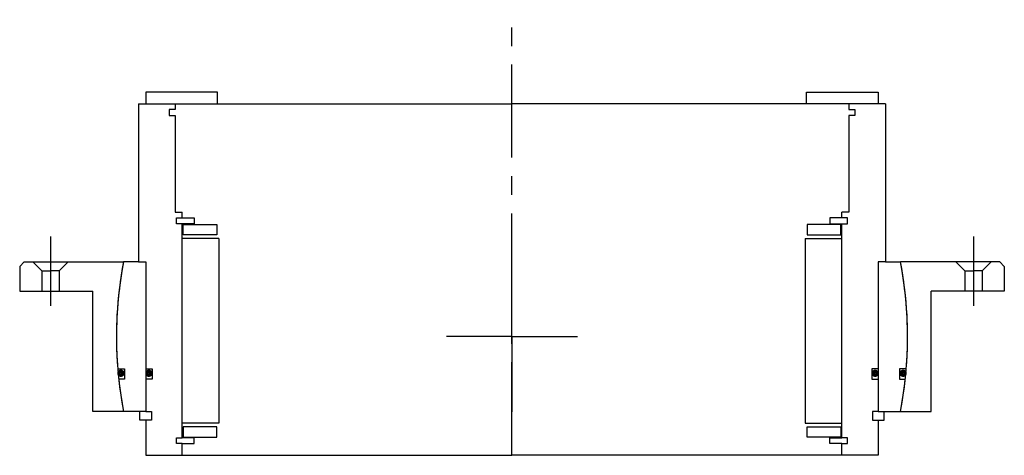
# Model space of a CAD drawing. Header units: millimetres. Extents: x -168 to 168, y -40 to 108.
import ezdxf

# ---------------------------------------------------------------- set-up
doc = ezdxf.new("R2010")
doc.units = ezdxf.units.MM
doc.linetypes.add('CENTER', pattern=[50.8, 31.75, -6.35, 6.35, -6.35])
doc.layers.add('Center', color=1, linetype='CENTER')

# ---------------------------------------------------------------- blocks, each defined once
blk = doc.blocks.new('in-sf200')
for p, q in [((-100.5, 83.5), (-125, 83.5)), ((-125, 83.5), (-125, 79.5)), ((-100.5, 79.5), (-100.5, 83.5)), ((100.5, 83.5), (125, 83.5)), ((100.5, 79.5), (100.5, 83.5)), ((125, 83.5), (125, 79.5)), ((-127.5, 79.5), (-127.5, 25.5)), ((-127.5, 79.5), (-115, 79.5)), ((-125, 79.5), (-100.5, 79.5)), ((-117, 77.5), (-117, 75.5)), ((-115, 77.5), (-117, 77.5)), ((-115, 79.5), (0, 79.5)), ((-115, 79.5), (-115, 77.5)), ((115, 79.5), (0, 79.5)), ((125, 79.5), (100.5, 79.5)), ((127.5, 79.5), (115, 79.5)), ((115, 79.5), (115, 77.5)), ((115, 77.5), (117, 77.5)), ((117, 77.5), (117, 75.5)), ((127.5, 79.5), (127.5, 25.5)), ((-117, 75.5), (-115, 75.5)), ((-115, 75.5), (-115, 42.5)), ((115, 75.5), (115, 42.5)), ((117, 75.5), (115, 75.5)), ((-115, 42.5), (-112.5, 42.5)), ((-114.5, 40.5), (-112.5, 40.5)), ((-114.5, 38.5), (-114.5, 40.5)), ((-112.5, 40.5), (-112.5, 42.5)), ((-112.5, 40.5), (-108.5, 40.5)), ((-108.5, 40.5), (-108.5, 38.5)), ((112.5, 40.5), (108.5, 40.5)), ((108.5, 40.5), (108.5, 38.5)), ((112.5, 40.5), (112.5, 42.5)), ((115, 42.5), (112.5, 42.5)), ((114.5, 40.5), (112.5, 40.5)), ((114.5, 38.5), (114.5, 40.5)), ((-112.5, 38.5), (-114.5, 38.5)), ((-112.5, -34.5), (-112.5, 38.5)), ((-108.5, 38.5), (-112.5, 38.5)), ((-112.25, 38.25), (-100.75, 38.25)), ((-112.25, 34.75), (-112.25, 38.25)), ((-100.75, 38.25), (-100.75, 34.75)), ((112.25, 38.25), (100.75, 38.25)), ((100.75, 38.25), (100.75, 34.75)), ((108.5, 38.5), (112.5, 38.5)), ((112.25, 34.75), (112.25, 38.25)), ((112.5, -34.5), (112.5, 38.5)), ((112.5, 38.5), (114.5, 38.5)), ((-100.75, 34.75), (-112.25, 34.75)), ((100.75, 34.75), (112.25, 34.75)), ((-100, 33.5), (-112.5, 33.5)), ((-100, 33.5), (-100, -29.5)), ((100, 33.5), (100, -29.5)), ((100, 33.5), (112.5, 33.5)), ((-127.5, 25.5), (-132.57, 25.5)), ((-127.5, 25.5), (-125, 25.5)), ((-125, 25.5), (-125, -11)), ((-125, 25.5), (-125, -25.5)), ((125, 25.5), (125, -25.5)), ((125, 25.5), (125, -11)), ((127.5, 25.5), (125, 25.5)), ((127.5, 25.5), (132.57, 25.5)), ((-134.55, -11), (-132.2, -11)), ((-132.2, -11), (-132.2, -14.5)), ((-125, -11), (-122.8, -11)), ((-122.8, -11), (-122.8, -14.5)), ((122.8, -11), (122.8, -14.5)), ((125, -11), (122.8, -11)), ((132.2, -11), (132.2, -14.5)), ((134.55, -11), (132.2, -11)), ((-132.2, -14.5), (-134.22, -14.5)), ((-125, -14.5), (-125, -25.5)), ((-122.8, -14.5), (-125, -14.5)), ((122.8, -14.5), (125, -14.5)), ((125, -14.5), (125, -25.5)), ((132.2, -14.5), (134.22, -14.5)), ((-125, -25.5), (-132.57, -25.5)), ((-127, -28.5), (-127, -25.5)), ((-125, -25.5), (-123, -25.5)), ((-123, -25.5), (-123, -28.5)), ((125, -25.5), (123, -25.5)), ((123, -25.5), (123, -28.5)), ((125, -25.5), (132.57, -25.5)), ((127, -28.5), (127, -25.5)), ((-125, -28.5), (-127, -28.5)), ((-125, -28.5), (-125, -40.5)), ((-123, -28.5), (-125, -28.5)), ((-100, -29.5), (-112.5, -29.5)), ((100, -29.5), (112.5, -29.5)), ((123, -28.5), (125, -28.5)), ((125, -28.5), (127, -28.5)), ((125, -28.5), (125, -40.5)), ((-112.25, -30.75), (-112.25, -34.25)), ((-100.75, -30.75), (-112.25, -30.75)), ((-100.75, -34.25), (-100.75, -30.75)), ((100.75, -34.25), (100.75, -30.75)), ((100.75, -30.75), (112.25, -30.75)), ((112.25, -30.75), (112.25, -34.25)), ((-114.5, -34.5), (-112.5, -34.5)), ((-114.5, -36.5), (-114.5, -34.5)), ((-112.5, -36.5), (-114.5, -36.5)), ((-108.5, -34.5), (-112.5, -34.5)), ((-112.5, -36.5), (-108.5, -36.5)), ((-112.5, -40.5), (-112.5, -36.5)), ((-112.25, -34.25), (-100.75, -34.25)), ((-108.5, -36.5), (-108.5, -34.5)), ((112.25, -34.25), (100.75, -34.25)), ((108.5, -34.5), (112.5, -34.5)), ((108.5, -36.5), (108.5, -34.5)), ((112.5, -36.5), (108.5, -36.5)), ((114.5, -34.5), (112.5, -34.5)), ((112.5, -36.5), (114.5, -36.5)), ((112.5, -40.5), (112.5, -36.5)), ((114.5, -36.5), (114.5, -34.5)), ((-125, -40.5), (-112.5, -40.5)), ((-112.5, -40.5), (0, -40.5)), ((112.5, -40.5), (0, -40.5)), ((125, -40.5), (112.5, -40.5))]:
    blk.add_line(p, q)
at = {"const_width": 1.2}
for points in [[(-132.81, -12.5, -1), (-134.11, -12.5, -1)], [(-123.26, -12.5, -1), (-124.56, -12.5, -1)], [(123.26, -12.5, 1), (124.56, -12.5, 1)], [(132.81, -12.5, 1), (134.11, -12.5, 1)]]:
    blk.add_lwpolyline(points, format="xyb", close=True, dxfattribs=at)
for start, end in [(169.1121, 184.6737), (355.3263, 10.8879), (186.1659, 190.8879), (349.1121, 353.8341)]:
    blk.add_arc((0, 0), 135, start, end)
at = {"layer": 'Center'}
blk.add_line((0, -40.5), (0, 108.19), dxfattribs=at)
blk = doc.blocks.new('4SF200-219 yderhus')
for p, q in [((-166.5, 25.5), (-168, 24)), ((-168, 24), (-168, 15.5)), ((-166.5, 25.5), (-132.57, 25.5)), ((-163.5, 25.5), (-160.5, 22.5)), ((-151.5, 25.5), (-154.5, 22.5)), ((166.5, 25.5), (132.57, 25.5)), ((151.5, 25.5), (154.5, 22.5)), ((163.5, 25.5), (160.5, 22.5)), ((166.5, 25.5), (168, 24)), ((168, 24), (168, 15.5)), ((-160.5, 22.5), (-160.5, 15.5)), ((-160.5, 22.5), (-157.5, 22.5)), ((-154.5, 22.5), (-157.5, 22.5)), ((-154.5, 22.5), (-154.5, 15.5)), ((154.5, 22.5), (154.5, 15.5)), ((154.5, 22.5), (157.5, 22.5)), ((160.5, 22.5), (157.5, 22.5)), ((160.5, 22.5), (160.5, 15.5)), ((-168, 15.5), (-143, 15.5)), ((-143, -25.5), (-143, 15.5)), ((143, -25.5), (143, 15.5)), ((168, 15.5), (143, 15.5)), ((-132.57, -25.5), (-143, -25.5)), ((132.57, -25.5), (143, -25.5))]:
    blk.add_line(p, q)
for start, end in [(169.1121, 190.8879), (349.1121, 10.8879)]:
    blk.add_arc((0, 0), 135, start, end)
at = {"layer": 'Center'}
for p, q in [((-157.5, 34.24), (-157.5, 10.5)), ((157.5, 34.24), (157.5, 10.5)), ((0, 0), (0, 25.63)), ((0, 0), (-22.37, 0)), ((0, 0), (0, -25.63)), ((0, 0), (22.37, 0))]:
    blk.add_line(p, q, dxfattribs=at)

msp = doc.modelspace()

# ---------------------------------------------------------------- block references
for name in ['in-sf200', '4SF200-219 yderhus']:
    msp.add_blockref(name, (0, 0))

doc.saveas('drawing.dxf')
